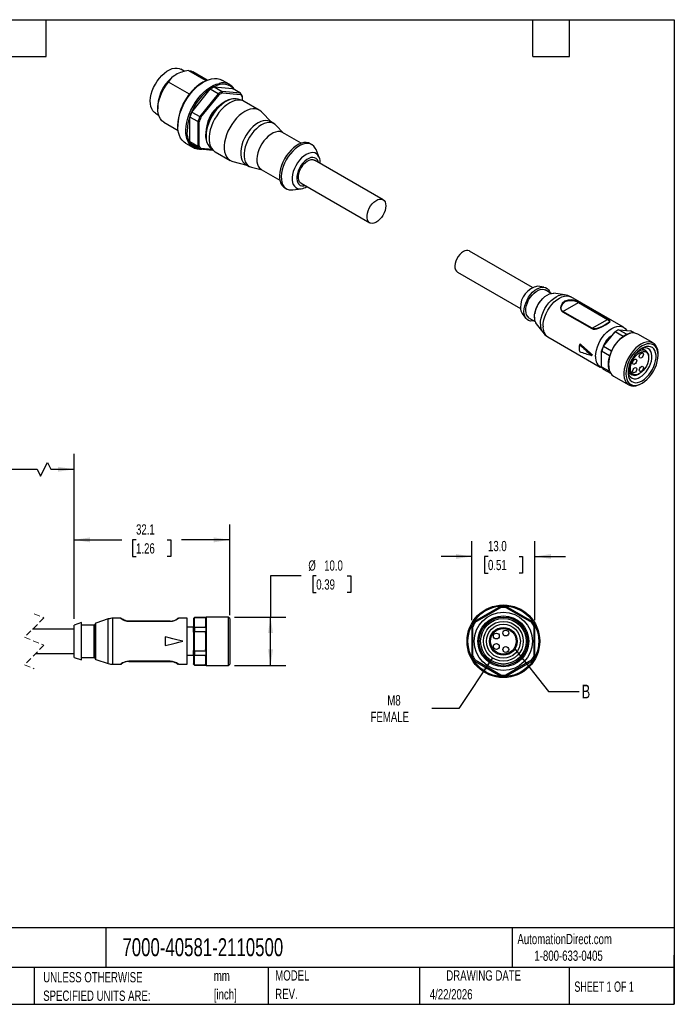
# Model space of a CAD drawing. Header units: millimetres. Extents: x 6 to 273, y 6 to 210.
# Tile 3 of 3: x 138 to 273, y 6 to 210. Entities that reach past the tile are written whole.
import ezdxf

# ---------------------------------------------------------------- set-up
doc = ezdxf.new("R2010")
doc.units = ezdxf.units.MM
doc.linetypes.add('SLD-Dashed', pattern=[1.905, 1.27, -0.635])
doc.linetypes.add('SLD-Solid', pattern=[0])
doc.layers.add('DIMENSIONS', color=140, linetype='SLD-Solid', lineweight=25)
doc.layers.add('TEXT', color=140, linetype='SLD-Solid', lineweight=25)
doc.styles.add('SLDTEXTSTYLE0', font='TXT', dxfattribs={"width": 0.7})
doc.styles.add('SLDTEXTSTYLE1', font='TXT', dxfattribs={"width": 0.65})
doc.dimstyles.new('SLDDIMSTYLE2', dxfattribs={"dimtxt": 0.18, "dimasz": 3.302, "dimexe": 0, "dimexo": 0.0625, "dimgap": 0, "dimtad": 0, "dimtih": 1, "dimtoh": 1, "dimdec": 0, "dimrnd": 1e-09, "dimzin": 0, "dimdsep": 46, "dimtxsty": 'Standard', "dimblk1": 'NONE', "dimblk2": 'NONE', "dimsah": 1, "dimcen": 0.09, "dimadec": 0, "dimazin": 0, "dimtfac": 3.302, "dimtdec": 0, "dimtofl": 0, "dimtmove": 0, "dimatfit": 3, "dimldrblk": 'NONE', "dimfxl": 0, "dimfrac": 2, "dimtolj": 1, "dimtzin": 0, "dimarcsym": 0})
doc.dimstyles.new('SLDDIMSTYLE3', dxfattribs={"dimtxt": 2.158008, "dimasz": 3.302, "dimexe": 0, "dimexo": 0.0625, "dimgap": 0.539502, "dimtad": 0, "dimtih": 1, "dimtoh": 1, "dimdec": 1, "dimrnd": 1e-09, "dimzin": 4, "dimdsep": 46, "dimtxsty": 'SLDTEXTSTYLE0', "dimsah": 1, "dimcen": 0.09, "dimadec": 0, "dimazin": 1, "dimtfac": 1, "dimtdec": 1, "dimtmove": 0, "dimatfit": 0, "dimfxl": 0, "dimfrac": 2, "dimtolj": 1, "dimtzin": 12, "dimarcsym": 0})
doc.dimstyles.new('SLDDIMSTYLE4', dxfattribs={"dimtxt": 2.158008, "dimasz": 3.302, "dimexe": 0, "dimexo": 0.0625, "dimgap": 0.539502, "dimtad": 0, "dimtih": 1, "dimtoh": 1, "dimdec": 1, "dimrnd": 1e-09, "dimzin": 4, "dimdsep": 46, "dimtxsty": 'SLDTEXTSTYLE0', "dimsah": 1, "dimcen": 0.09, "dimadec": 0, "dimazin": 1, "dimtfac": 1, "dimtdec": 1, "dimtofl": 0, "dimtmove": 0, "dimatfit": 3, "dimfxl": 0, "dimfrac": 2, "dimtolj": 1, "dimtzin": 12, "dimarcsym": 0})
doc.dimstyles.new('SLDDIMSTYLE5', dxfattribs={"dimtxt": 2.158008, "dimasz": 3.302, "dimexe": 0, "dimexo": 0.0625, "dimgap": 0.539502, "dimtad": 0, "dimtih": 1, "dimtoh": 1, "dimdec": 1, "dimrnd": 1e-09, "dimzin": 12, "dimdsep": 46, "dimtxsty": 'SLDTEXTSTYLE0', "dimsah": 1, "dimcen": 0.09, "dimadec": 0, "dimazin": 3, "dimtfac": 1, "dimtdec": 1, "dimtofl": 0, "dimtmove": 0, "dimatfit": 3, "dimfxl": 0, "dimfrac": 2, "dimtolj": 1, "dimtzin": 12, "dimarcsym": 0})
doc.dimstyles.new('SLDDIMSTYLE6', dxfattribs={"dimtxt": 2.158008, "dimasz": 3.302, "dimexe": 0, "dimexo": 0.0625, "dimgap": 0.539502, "dimtad": 0, "dimtih": 1, "dimtoh": 1, "dimdec": 1, "dimrnd": 1e-09, "dimzin": 12, "dimdsep": 46, "dimtxsty": 'SLDTEXTSTYLE0', "dimsah": 1, "dimcen": 0, "dimadec": 0, "dimazin": 3, "dimtfac": 1, "dimtdec": 1, "dimtofl": 0, "dimtmove": 0, "dimatfit": 3, "dimfxl": 0, "dimfrac": 2, "dimtolj": 1, "dimtzin": 12, "dimarcsym": 0})

# ---------------------------------------------------------------- blocks, each defined once
blk = doc.blocks.new('SW_NOTE_0')
at = {"layer": 'TEXT', "color": 0, "char_height": 2.117, "attachment_point": 1, "style": 'SLDTEXTSTYLE0'}
for s, insert in [('mm', (0, 2.73)), ('[inch]', (0, -1.09))]:
    blk.add_mtext(s, dxfattribs=dict(at, insert=insert))
blk = doc.blocks.new('SW_NOTE_0_1')
at = {"layer": 'TEXT', "color": 0, "char_height": 2.1167, "attachment_point": 1, "style": 'SLDTEXTSTYLE0'}
for s, insert in [('UNLESS OTHERWISE', (0, 2.73)), ('SPECIFIED UNITS ARE:', (0, -1.09))]:
    blk.add_mtext(s, dxfattribs=dict(at, insert=insert))
blk = doc.blocks.new('SW_NOTE_0_6')
at = {"layer": 'TEXT', "color": 0, "char_height": 2.117, "attachment_point": 1, "style": 'SLDTEXTSTYLE0'}
for s, insert in [('MODEL', (0, 2.73)), ('REV.', (0, -1.09))]:
    blk.add_mtext(s, dxfattribs=dict(at, insert=insert))
blk = doc.blocks.new('_D_3')
at = {"layer": 'DIMENSIONS'}
for p, q in [((196.11, 94.76), (189.76, 94.76)), ((189.76, 94.76), (189.76, 86.27)), ((199.19, 94.76), (198.46, 94.76)), ((198.46, 94.76), (198.46, 91.33)), ((205.6, 94.76), (206.32, 94.76)), ((206.32, 94.76), (206.32, 91.33)), ((198.46, 91.33), (199.19, 91.33)), ((206.32, 91.33), (205.6, 91.33)), ((182.32, 86.27), (192.93, 86.27)), ((189.76, 76.27), (189.76, 86.27)), ((182.32, 76.27), (192.93, 76.27))]:
    blk.add_line(p, q, dxfattribs=at)
for points in [[(189.76, 86.27), (189.25, 82.97), (190.27, 82.97)], [(189.76, 76.27), (190.27, 79.58), (189.25, 79.58)]]:
    blk.add_solid(points, dxfattribs=at)
at = {"layer": 'DIMENSIONS', "char_height": 2.117, "attachment_point": 1, "style": 'SLDTEXTSTYLE0'}
for s, insert in [('%%c', (197.56, 97.97)), ('10.0', (200.82, 97.97)), ('0.39', (199.19, 94.06))]:
    blk.add_mtext(s, dxfattribs=dict(at, insert=insert))
blk = doc.blocks.new('_D_5')
at = {"layer": 'DIMENSIONS'}
for p, q in [((149.25, 85.89), (149.25, 105.38)), ((181.35, 86.64), (181.35, 105.38)), ((149.25, 102.2), (159.1, 102.2)), ((162.02, 102.2), (161.3, 102.2)), ((161.3, 102.2), (161.3, 98.77)), ((168.44, 102.2), (169.16, 102.2)), ((169.16, 102.2), (169.16, 98.77)), ((181.35, 102.2), (171.36, 102.2)), ((161.3, 98.77), (162.02, 98.77)), ((169.16, 98.77), (168.44, 98.77))]:
    blk.add_line(p, q, dxfattribs=at)
for points in [[(149.25, 102.2), (152.55, 101.69), (152.55, 102.71)], [(181.35, 102.2), (178.05, 102.71), (178.05, 101.69)]]:
    blk.add_solid(points, dxfattribs=at)
at = {"layer": 'DIMENSIONS', "char_height": 2.117, "attachment_point": 1, "style": 'SLDTEXTSTYLE0'}
for s, insert in [('32.1', (162.02, 105.41)), ('1.26', (162.02, 101.5))]:
    blk.add_mtext(s, dxfattribs=dict(at, insert=insert))
blk = doc.blocks.new('_D_6')
at = {"layer": 'DIMENSIONS'}
for p, q in [((124.52, 85.77), (124.52, 119.95)), ((149.25, 85.89), (149.25, 119.95)), ((142.31, 115.36), (143.72, 118.18)), ((143.72, 118.18), (144.43, 116.77)), ((124.52, 116.77), (120.96, 116.77)), ((124.52, 116.77), (141.6, 116.77)), ((141.6, 116.77), (142.31, 115.36)), ((144.43, 116.77), (149.25, 116.77))]:
    blk.add_line(p, q, dxfattribs=at)
for points in [[(124.52, 116.77), (127.82, 116.27), (127.82, 117.28)], [(149.25, 116.77), (145.95, 117.28), (145.95, 116.27)]]:
    blk.add_solid(points, dxfattribs=at)
at = {"layer": 'DIMENSIONS', "char_height": 2.117, "attachment_point": 1, "style": 'SLDTEXTSTYLE0'}
for s, insert in [('5M', (113.5, 119.5)), ('16.4FT', (110.7, 116.07))]:
    blk.add_mtext(s, dxfattribs=dict(at, insert=insert))
blk = doc.blocks.new('_D_7')
at = {"layer": 'DIMENSIONS'}
for p, q in [((235.53, 77.85), (228.61, 67.41)), ((228.61, 67.41), (223.06, 67.41))]:
    blk.add_line(p, q, dxfattribs=at)
blk.add_solid([(235.53, 77.85), (233.28, 75.38), (234.13, 74.82)], dxfattribs=at)
at = {"layer": 'DIMENSIONS', "char_height": 2.117, "attachment_point": 1, "style": 'SLDTEXTSTYLE0'}
for s, insert in [('M8', (213.85, 70.14)), ('FEMALE', (210.4, 66.71))]:
    blk.add_mtext(s, dxfattribs=dict(at, insert=insert))
blk = doc.blocks.new('_D_8')
at = {"layer": 'DIMENSIONS'}
for p, q in [((231.29, 85.64), (231.29, 101.95)), ((244.29, 85.64), (244.29, 101.95)), ((231.29, 98.77), (224.94, 98.77)), ((234.62, 98.77), (233.89, 98.77)), ((233.89, 98.77), (233.89, 95.34)), ((241.03, 98.77), (241.76, 98.77)), ((241.76, 98.77), (241.76, 95.34)), ((244.29, 98.77), (250.64, 98.77)), ((233.89, 95.34), (234.62, 95.34)), ((241.76, 95.34), (241.03, 95.34))]:
    blk.add_line(p, q, dxfattribs=at)
for points in [[(231.29, 98.77), (227.99, 99.28), (227.99, 98.27)], [(244.29, 98.77), (247.6, 98.27), (247.6, 99.28)]]:
    blk.add_solid(points, dxfattribs=at)
at = {"layer": 'DIMENSIONS', "char_height": 2.117, "attachment_point": 1, "style": 'SLDTEXTSTYLE0'}
for s, insert in [('13.0', (234.62, 101.98)), ('0.51', (234.62, 98.07))]:
    blk.add_mtext(s, dxfattribs=dict(at, insert=insert))
blk = doc.blocks.new('_None')

msp = doc.modelspace()

# ---------------------------------------------------------------- linework, layer by layer
for p, q in [((172.09, 198.88), (171.29, 199.34)), ((172.81, 199.06), (176.44, 196.97)), ((176.7, 197.09), (173.76, 198.79)), ((173.03, 194.2), (168.7, 196.69)), ((173.53, 190.48), (177.32, 195.2)), ((175.95, 196.72), (175.6, 196.51)), ((178.95, 194.26), (177.32, 195.2)), ((178.12, 195.66), (181.92, 195.32)), ((178.12, 195.66), (179.75, 194.72)), ((181.33, 196.15), (179.7, 197.09)), ((183.54, 194.39), (181.92, 195.32)), ((178.95, 194.26), (175.15, 189.54)), ((175.39, 189.4), (179.13, 194.04)), ((183.54, 194.39), (179.75, 194.72)), ((179.85, 194.46), (183.58, 194.12)), ((183.93, 192.86), (183.08, 193.13)), ((183.94, 193.81), (183.94, 193.61)), ((183.94, 193.61), (183.94, 192.86)), ((166.51, 191.75), (166.51, 191.14)), ((187.44, 190.89), (184.33, 192.69)), ((166.04, 190.25), (166.68, 189.88)), ((173.12, 184.39), (173.12, 189.45)), ((174.75, 188.51), (173.12, 189.45)), ((173.53, 190.48), (175.15, 189.54)), ((189.96, 188.4), (187.89, 190.54)), ((167.76, 188.4), (170.7, 186.69)), ((170.65, 187.94), (170.65, 187.53)), ((174.75, 188.51), (174.75, 183.45)), ((175.03, 183.49), (175.03, 188.47)), ((190.45, 188.11), (189.75, 188.52)), ((192.43, 186.16), (190.84, 187.81)), ((196.1, 184.04), (192.25, 186.27)), ((172.2, 184.1), (173.83, 183.16)), ((173.12, 184.39), (174.75, 183.45)), ((175.15, 182.88), (173.53, 183.82)), ((177.74, 182.77), (175.39, 182.98)), ((177.26, 183.2), (177.32, 183.15)), ((177.32, 183.15), (177.98, 182.55)), ((198.31, 183.75), (197.95, 183.95)), ((175.15, 182.88), (177.88, 182.63)), ((178.33, 182.29), (181.44, 180.5)), ((199.8, 181.14), (199.15, 182.73)), ((181.97, 180.28), (184.86, 179.56)), ((184.65, 179.68), (185.35, 179.28)), ((185.8, 179.09), (188.03, 178.54)), ((212.97, 172.4), (198.82, 180.56)), ((187.85, 178.64), (191.7, 176.42)), ((192.7, 174.86), (193.06, 174.66)), ((196.07, 175.8), (210.22, 167.64)), ((194.36, 174.43), (196.06, 174.67)), ((243.83, 154.29), (230.8, 161.81)), ((228.3, 157.48), (241.33, 149.96)), ((246.17, 154.38), (244.93, 154.53)), ((247.67, 153.06), (246.43, 153.77)), ((250.38, 152.79), (248.22, 153.08)), ((250.09, 149.34), (253.28, 151.18)), ((262.54, 146.09), (251.71, 152.34)), ((253.28, 151.18), (259.29, 147.71)), ((259.36, 147.73), (253.35, 151.2)), ((241.67, 148.89), (242.43, 147.89)), ((250.02, 149.28), (256.03, 145.81)), ((256.1, 145.87), (250.09, 149.34)), ((243.08, 147.97), (244.32, 147.26)), ((244.58, 146.77), (245.9, 145.04)), ((256.1, 145.87), (259.29, 147.71)), ((260.73, 145.05), (258.41, 142.16)), ((258.45, 142.15), (260.83, 145.1)), ((262.47, 144.15), (260.83, 145.1)), ((261.23, 145.36), (261.09, 145.28)), ((261.63, 145.57), (263.28, 144.62)), ((261.63, 145.57), (264.01, 145.36)), ((264.81, 144.89), (264.01, 145.36)), ((268.68, 142.83), (265.5, 144.67)), ((246.96, 144.11), (257.79, 137.86)), ((253.68, 142.59), (253.47, 142.52)), ((256.17, 140.4), (255.96, 140.28)), ((258.05, 141.11), (258.05, 141.24)), ((259.69, 140.16), (258.05, 141.11)), ((258.05, 137.94), (258.05, 141.11)), ((258.45, 142.15), (260.1, 141.2)), ((260.19, 141.38), (260.15, 141.3)), ((267.18, 141.22), (266.38, 141.68)), ((269.72, 140.3), (269.72, 140.55)), ((259.66, 140.05), (259.65, 140)), ((267.77, 139.75), (267.77, 139.91)), ((258.05, 137.94), (259.69, 137)), ((259.96, 136.5), (258.45, 137.37)), ((263.53, 136.75), (264.33, 136.28)), ((265.76, 136.42), (265.9, 136.5)), ((260.5, 136.01), (263.68, 134.17)), ((266.18, 134.42), (266.39, 134.54)), ((237.23, 88.45), (231.86, 85.35)), ((232, 85.2), (237.29, 88.25)), ((238.3, 88.25), (243.59, 85.2)), ((243.73, 85.35), (238.36, 88.45)), ((156.29, 85.87), (153.69, 85.02)), ((156.29, 81.27), (156.29, 85.87)), ((158.85, 86.02), (157.23, 86.02)), ((157.23, 81.27), (157.23, 86.02)), ((160.55, 85.42), (160.55, 85.4)), ((169.05, 85.42), (160.55, 85.42)), ((160.55, 85.4), (169.05, 85.4)), ((169.05, 85.4), (169.05, 85.42)), ((172.55, 86.02), (170.75, 86.02)), ((172.55, 81.27), (172.55, 86.02)), ((174.05, 86.17), (173.85, 85.97)), ((173.85, 85.95), (173.85, 85.97)), ((173.85, 85.95), (173.85, 84.05)), ((176.38, 86.17), (174.05, 86.17)), ((174.05, 86.17), (174.05, 86.14)), ((176.38, 86.14), (174.05, 86.14)), ((174.05, 84.2), (174.05, 86.14)), ((176.35, 86.01), (176.38, 86.14)), ((176.35, 86.01), (176.35, 84.34)), ((176.38, 86.17), (176.38, 86.14)), ((181.05, 86.27), (176.55, 86.27)), ((176.55, 76.27), (176.55, 86.27)), ((181.35, 85.97), (181.05, 86.27)), ((181.05, 86.27), (181.05, 76.27)), ((181.35, 85.97), (181.35, 76.57)), ((149.25, 83.77), (140.68, 83.77)), ((150.75, 85.12), (149.25, 84.62)), ((149.25, 81.27), (149.25, 84.62)), ((150.75, 81.27), (150.75, 85.12)), ((153.35, 84.62), (150.75, 84.62)), ((153.35, 81.27), (153.35, 84.62)), ((153.55, 81.27), (153.55, 84.83)), ((153.69, 81.27), (153.69, 85.02)), ((173.85, 84.17), (172.55, 84.17)), ((173.85, 83.17), (173.85, 84.05)), ((174.05, 84.2), (174.05, 83.21)), ((174.05, 84.2), (176.38, 84.2)), ((176.38, 84.2), (176.35, 84.34)), ((176.38, 84.2), (176.38, 83.21)), ((231.29, 84.37), (231.29, 78.18)), ((231.49, 78.22), (231.49, 84.32)), ((244.09, 84.32), (244.09, 78.22)), ((244.29, 78.18), (244.29, 84.37)), ((168.05, 82.17), (168.05, 80.37)), ((173.85, 83.17), (173.85, 79.38)), ((176.38, 83.21), (174.05, 83.21)), ((174.05, 79.33), (174.05, 83.21)), ((176.35, 82.94), (176.38, 83.21)), ((176.35, 82.94), (176.35, 79.6)), ((232.87, 82.16), (232.83, 82.17)), ((149.25, 77.92), (149.25, 81.27)), ((150.75, 77.42), (150.75, 81.27)), ((153.35, 77.92), (153.35, 81.27)), ((153.55, 77.72), (153.55, 81.27)), ((153.69, 77.53), (153.69, 81.27)), ((156.29, 76.67), (156.29, 81.27)), ((157.23, 76.52), (157.23, 81.27)), ((172.55, 76.52), (172.55, 81.27)), ((173.85, 78.5), (173.85, 79.38)), ((174.05, 79.33), (174.05, 78.35)), ((174.05, 79.33), (176.38, 79.33)), ((176.38, 79.33), (176.35, 79.6)), ((176.38, 79.33), (176.38, 78.35)), ((232.79, 81.27), (232.74, 81.27)), ((232.87, 80.38), (232.83, 80.37)), ((141.35, 78.77), (149.25, 78.77)), ((149.25, 77.92), (150.75, 77.42)), ((150.75, 77.92), (153.35, 77.92)), ((153.69, 77.53), (156.29, 76.67)), ((172.55, 78.37), (173.85, 78.37)), ((173.85, 78.5), (173.85, 76.6)), ((176.38, 78.35), (174.05, 78.35)), ((174.05, 76.41), (174.05, 78.35)), ((176.35, 78.21), (176.38, 78.35)), ((176.35, 78.21), (176.35, 76.54)), ((237.29, 74.29), (232, 77.34)), ((243.59, 77.34), (238.3, 74.29)), ((157.23, 76.52), (158.85, 76.52)), ((158.85, 76.52), (158.92, 76.54)), ((169.05, 77.15), (160.55, 77.15)), ((160.55, 77.15), (160.55, 77.12)), ((160.55, 77.12), (169.05, 77.12)), ((169.05, 77.15), (169.05, 77.12)), ((170.75, 76.52), (172.55, 76.52)), ((173.85, 76.57), (173.85, 76.6)), ((173.85, 76.57), (174.05, 76.37)), ((174.05, 76.41), (176.38, 76.41)), ((174.05, 76.41), (174.05, 76.37)), ((174.05, 76.37), (176.38, 76.37)), ((176.38, 76.41), (176.35, 76.54)), ((176.38, 76.41), (176.38, 76.37)), ((176.55, 76.27), (181.05, 76.27)), ((181.05, 76.27), (181.35, 76.57)), ((231.86, 77.19), (237.23, 74.1)), ((238.36, 74.1), (243.73, 77.19))]:
    msp.add_line(p, q)
at = {"color": 7, "linetype": 'SLD-Dashed', "lineweight": 18}
for p, q in [((143.02, 86.11), (139.02, 82.11)), ((141.02, 86.95), (143.02, 86.11)), ((139.02, 82.11), (143.02, 80.44)), ((143.02, 80.44), (139.02, 76.44)), ((139.02, 76.44), (141.02, 75.6))]:
    msp.add_line(p, q, dxfattribs=at)
at = {"flags": 128}
for points in [[(166.04, 190.25), (165.82, 190.41), (165.5, 190.73), (165.25, 191.15), (165.08, 191.64), (164.98, 192.2), (164.96, 192.81), (165.02, 193.47), (165.16, 194.15), (165.37, 194.85), (165.65, 195.55), (166, 196.23), (166.4, 196.88), (166.85, 197.49), (167.34, 198.03), (167.86, 198.51), (168.4, 198.92), (168.94, 199.23), (169.48, 199.45), (170, 199.57), (170.49, 199.58), (170.94, 199.5), (171.29, 199.34)], [(172.2, 184.1), (171.93, 184.28), (171.53, 184.66), (171.21, 185.12), (170.95, 185.67), (170.77, 186.29), (170.67, 186.98), (170.65, 187.72), (170.71, 188.51), (170.85, 189.32), (171.07, 190.16), (171.36, 191), (171.72, 191.84), (172.15, 192.66), (172.63, 193.44), (173.16, 194.19), (173.74, 194.88), (174.35, 195.5), (174.98, 196.05), (175.63, 196.52), (176.28, 196.89), (176.93, 197.17), (177.56, 197.36), (178.17, 197.43), (178.74, 197.41), (179.28, 197.28), (179.7, 197.09)], [(172.81, 199.06), (173.31, 198.98), (173.76, 198.79)], [(167.76, 188.4), (167.74, 188.4), (167.35, 188.7), (167.03, 189.1), (166.78, 189.59), (166.61, 190.16), (166.52, 190.8), (166.52, 191.5), (166.61, 192.23), (166.78, 193), (167.03, 193.78), (167.35, 194.55), (167.74, 195.3), (168.2, 196.02), (168.7, 196.69)], [(172.5, 184.97), (172.4, 185.35), (172.3, 186.04), (172.28, 186.78), (172.34, 187.57), (172.48, 188.38), (172.7, 189.22), (172.99, 190.06), (173.35, 190.9), (173.77, 191.72), (174.25, 192.5), (174.79, 193.25), (175.36, 193.94), (175.97, 194.56), (176.6, 195.11), (177.25, 195.58), (177.91, 195.95), (178.55, 196.24), (179.16, 196.41)], [(182.15, 195.19), (181.9, 195.49), (181.48, 195.82), (181.01, 196.06), (180.49, 196.2), (179.92, 196.23), (179.32, 196.16), (178.69, 195.98), (178.04, 195.71), (177.4, 195.33), (177.37, 195.31)], [(183.06, 193.13), (182.66, 193.23), (182.16, 193.25), (181.63, 193.18), (181.09, 193.01), (180.53, 192.76), (179.97, 192.42), (179.42, 192), (178.9, 191.51), (178.41, 190.96), (177.95, 190.35), (177.54, 189.71), (177.19, 189.03), (176.89, 188.34), (176.65, 187.64), (176.48, 186.94), (176.38, 186.25), (176.36, 185.73)], [(183.08, 193.13), (182.97, 193.16), (182.49, 193.23), (181.96, 193.2), (181.41, 193.06), (180.84, 192.83), (180.27, 192.5), (179.7, 192.08), (179.15, 191.58), (178.63, 191.01), (178.14, 190.38), (177.71, 189.7), (177.32, 188.98), (177, 188.25), (176.75, 187.51), (176.57, 186.78), (176.47, 186.07), (176.45, 185.4), (176.51, 184.77), (176.65, 184.21), (176.87, 183.72), (177.15, 183.32), (177.26, 183.2)], [(179.13, 194.04), (179.03, 194.17), (178.95, 194.26)], [(179.75, 194.72), (179.8, 194.58), (179.85, 194.46)], [(183.58, 194.12), (183.56, 194.27), (183.54, 194.39)], [(184.33, 192.69), (184, 192.84), (183.53, 192.95), (183.02, 192.96), (182.47, 192.87), (181.9, 192.68), (181.33, 192.39), (180.75, 192.01), (180.18, 191.55), (179.64, 191.01), (179.12, 190.4), (178.65, 189.74), (178.23, 189.04), (177.86, 188.31), (177.56, 187.57), (177.33, 186.82), (177.17, 186.09), (177.09, 185.38), (177.09, 184.71), (177.17, 184.09), (177.33, 183.54), (177.56, 183.06), (177.86, 182.66), (178.23, 182.36), (178.33, 182.29)], [(187.89, 190.54), (187.54, 190.83), (187.12, 191.04), (186.64, 191.15), (186.13, 191.16), (185.58, 191.07), (185.02, 190.88), (184.44, 190.59), (183.86, 190.21), (183.29, 189.75), (182.75, 189.21), (182.24, 188.61), (181.76, 187.95), (181.34, 187.25), (180.97, 186.52), (180.67, 185.77), (180.44, 185.03), (180.29, 184.29), (180.21, 183.58), (180.21, 182.91), (180.29, 182.3), (180.44, 181.74), (180.67, 181.26), (180.97, 180.87), (181.34, 180.56), (181.76, 180.35), (181.97, 180.28)], [(175.15, 189.54), (175.29, 189.46), (175.39, 189.4)], [(172.62, 187.55), (172.6, 187.36), (172.56, 186.59)], [(175.03, 188.47), (174.88, 188.49), (174.75, 188.51)], [(189.75, 188.52), (189.65, 188.57), (189.23, 188.71), (188.76, 188.76), (188.26, 188.69), (187.73, 188.53), (187.2, 188.27), (186.66, 187.91), (186.13, 187.47), (185.63, 186.95), (185.16, 186.37), (184.74, 185.74), (184.38, 185.07), (184.07, 184.38), (183.84, 183.68), (183.68, 183), (183.6, 182.34), (183.6, 181.71), (183.68, 181.14), (183.84, 180.64), (184.07, 180.22), (184.38, 179.88), (184.65, 179.68)], [(190.84, 187.81), (190.72, 187.92), (190.36, 188.16), (189.93, 188.31), (189.47, 188.35), (188.97, 188.29), (188.44, 188.12), (187.9, 187.86), (187.37, 187.5), (186.84, 187.06), (186.34, 186.54), (185.87, 185.96), (185.45, 185.33), (185.08, 184.66), (184.78, 183.97), (184.55, 183.28), (184.39, 182.59), (184.31, 181.93), (184.31, 181.31), (184.39, 180.74), (184.55, 180.23), (184.78, 179.81), (185.08, 179.47), (185.45, 179.22), (185.8, 179.09)], [(192.25, 186.27), (192.11, 186.34), (191.71, 186.45), (191.27, 186.46), (190.79, 186.37), (190.3, 186.18), (189.8, 185.89), (189.3, 185.51), (188.83, 185.06), (188.38, 184.53), (187.98, 183.95), (187.64, 183.34), (187.35, 182.7), (187.14, 182.05), (187, 181.41), (186.94, 180.81), (186.96, 180.24), (187.06, 179.73), (187.24, 179.29), (187.49, 178.94), (187.8, 178.67), (187.85, 178.64)], [(174.75, 183.45), (174.91, 183.47), (175.03, 183.49)], [(175.39, 182.98), (175.26, 182.92), (175.15, 182.88)], [(197.95, 183.95), (197.6, 184.11), (197.14, 184.19), (196.65, 184.18), (196.13, 184.06), (195.6, 183.84), (195.06, 183.53), (194.52, 183.13), (194, 182.65), (193.51, 182.1), (193.06, 181.49), (192.66, 180.84), (192.31, 180.16), (192.03, 179.46), (191.81, 178.76), (191.68, 178.08), (191.62, 177.42), (191.64, 176.81), (191.74, 176.25), (191.91, 175.76), (192.16, 175.34), (192.47, 175.02), (192.7, 174.86)], [(199.15, 182.73), (198.98, 183.07), (198.7, 183.44), (198.35, 183.72), (197.95, 183.91), (197.5, 183.99), (197.01, 183.97), (196.49, 183.85), (195.95, 183.63), (195.41, 183.32), (194.87, 182.92), (194.36, 182.44), (193.86, 181.89), (193.41, 181.29), (193.01, 180.64), (192.66, 179.95), (192.38, 179.26), (192.17, 178.56), (192.03, 177.87), (191.97, 177.22), (191.99, 176.6), (192.09, 176.04), (192.26, 175.55), (192.51, 175.14), (192.83, 174.81), (193.2, 174.58), (193.63, 174.44), (194.11, 174.41), (194.36, 174.43)], [(199.8, 181.14), (199.75, 181.26), (199.52, 181.61), (199.23, 181.88), (198.87, 182.05), (198.47, 182.12), (198.04, 182.09), (197.57, 181.96), (197.1, 181.73), (196.62, 181.41), (196.16, 181.01), (195.72, 180.53), (195.32, 180), (194.96, 179.42), (194.67, 178.82), (194.44, 178.2), (194.29, 177.59), (194.21, 177), (194.21, 176.44), (194.29, 175.94), (194.44, 175.51), (194.67, 175.16), (194.96, 174.89), (195.32, 174.72), (195.72, 174.65), (196.06, 174.67)], [(199.67, 180.08), (199.61, 180.29), (199.43, 180.64), (199.17, 180.91), (198.86, 181.07), (198.5, 181.13), (198.09, 181.08), (197.67, 180.93), (197.23, 180.68), (196.81, 180.34), (196.4, 179.92), (196.04, 179.44), (195.72, 178.91), (195.47, 178.36), (195.29, 177.8), (195.19, 177.25), (195.17, 176.74), (195.23, 176.28), (195.37, 175.89), (195.59, 175.58), (195.87, 175.36), (196.21, 175.25), (196.6, 175.24), (196.92, 175.31)], [(196.07, 175.8), (195.97, 175.87), (195.75, 176.11), (195.59, 176.44), (195.51, 176.84), (195.51, 177.29), (195.59, 177.78), (195.75, 178.29), (195.97, 178.79), (196.26, 179.27), (196.59, 179.7), (196.96, 180.07), (197.35, 180.37), (197.74, 180.57), (198.12, 180.68), (198.48, 180.68), (198.79, 180.58), (198.82, 180.56)], [(213.54, 171.14), (213.5, 170.67), (213.38, 170.16), (213.19, 169.66), (212.93, 169.16), (212.62, 168.71), (212.27, 168.3), (211.89, 167.97), (211.49, 167.72), (211.1, 167.56), (210.73, 167.51), (210.4, 167.56), (210.12, 167.7), (209.89, 167.95), (209.74, 168.27), (209.66, 168.67), (209.66, 169.13), (209.74, 169.62), (209.89, 170.13), (210.12, 170.63), (210.4, 171.11), (210.73, 171.54), (211.1, 171.91), (211.49, 172.2), (211.89, 172.41), (212.27, 172.51), (212.62, 172.52), (212.93, 172.42), (213.19, 172.22), (213.38, 171.94), (213.5, 171.57), (213.54, 171.14)], [(229.55, 161.69), (229.17, 161.42), (228.81, 161.07), (228.48, 160.66), (228.2, 160.19), (227.99, 159.7), (227.85, 159.21), (227.79, 158.74), (227.81, 158.31), (227.91, 157.95), (228.09, 157.66), (228.3, 157.48)], [(242.03, 149.3), (242.07, 149.87), (242.2, 150.47), (242.4, 151.08), (242.67, 151.69), (243, 152.27), (243.39, 152.81), (243.82, 153.29), (244.28, 153.7), (244.75, 154.02), (245.23, 154.24), (245.69, 154.36), (246.12, 154.38), (246.5, 154.29), (246.84, 154.1), (247.11, 153.81), (247.31, 153.43), (247.38, 153.23)], [(242.39, 149.51), (242.43, 150.03), (242.55, 150.59), (242.74, 151.15), (243, 151.71), (243.33, 152.23), (243.7, 152.71), (244.11, 153.13), (244.54, 153.47), (244.97, 153.72), (245.4, 153.88), (245.81, 153.93), (246.18, 153.88), (246.43, 153.77)], [(244.18, 148.15), (244.22, 148.7), (244.34, 149.28), (244.54, 149.88), (244.8, 150.47), (245.13, 151.03), (245.51, 151.56), (245.93, 152.02), (246.37, 152.42), (246.83, 152.73), (247.29, 152.95), (247.74, 153.07), (248.16, 153.09), (248.22, 153.08)], [(245.42, 146.73), (245.46, 147.34), (245.58, 147.98), (245.78, 148.64), (246.04, 149.3), (246.37, 149.94), (246.76, 150.55), (247.2, 151.1), (247.67, 151.6), (248.17, 152.03), (248.67, 152.37), (249.18, 152.61), (249.68, 152.76), (250.15, 152.81), (250.37, 152.79)], [(245.98, 146.29), (246.02, 146.92), (246.14, 147.58), (246.34, 148.26), (246.62, 148.94), (246.96, 149.6), (247.36, 150.23), (247.81, 150.8), (248.3, 151.32), (248.81, 151.76), (249.34, 152.11), (249.86, 152.36), (250.37, 152.52), (250.86, 152.56), (251.31, 152.51), (251.71, 152.34)], [(253.35, 151.2), (253.04, 151.37), (252.66, 151.52), (252.28, 151.64), (251.88, 151.71), (251.18, 151.7), (250.48, 151.44), (249.94, 150.99), (249.64, 150.42), (249.59, 150.08), (249.63, 149.77), (249.78, 149.48), (250.02, 149.28)], [(250.09, 149.34), (249.87, 149.53), (249.73, 149.8), (249.7, 150.08), (249.75, 150.39), (250.06, 150.94), (250.57, 151.36), (251.22, 151.6), (251.9, 151.63), (252.28, 151.57), (252.64, 151.47), (252.99, 151.33), (253.28, 151.18)], [(253.28, 151.18), (253.32, 151.2), (253.35, 151.2)], [(244.03, 147.42), (243.82, 147.38), (243.39, 147.36), (243, 147.45), (242.67, 147.65), (242.4, 147.94), (242.2, 148.32), (242.07, 148.78), (242.03, 149.3)], [(250.09, 149.34), (250.05, 149.31), (250.02, 149.28)], [(244.58, 146.77), (244.54, 146.82), (244.45, 146.96)], [(256.03, 145.81), (256.34, 145.69), (256.72, 145.68), (257.09, 145.74), (257.5, 145.88), (258.22, 146.21), (258.89, 146.59), (259.44, 146.92), (259.74, 147.17), (259.79, 147.3), (259.75, 147.43), (259.6, 147.57), (259.36, 147.73)], [(259.29, 147.71), (259.51, 147.57), (259.65, 147.43), (259.68, 147.3), (259.63, 147.17), (259.32, 146.92), (258.81, 146.6), (258.17, 146.25), (257.48, 145.93), (257.1, 145.81), (256.74, 145.75), (256.39, 145.76), (256.1, 145.87)], [(256.81, 140.04), (256.85, 140.67), (256.98, 141.33), (257.18, 142.01), (257.45, 142.69), (257.79, 143.35), (258.2, 143.97), (258.64, 144.55), (259.13, 145.06), (259.64, 145.5), (260.17, 145.85), (260.69, 146.11), (261.21, 146.26), (261.69, 146.31), (262.14, 146.25), (262.54, 146.09), (262.89, 145.82), (263.16, 145.46), (263.18, 145.43)], [(259.36, 147.73), (259.33, 147.73), (259.29, 147.71)], [(256.03, 145.81), (256.06, 145.84), (256.1, 145.87)], [(260.83, 145.1), (260.77, 145.07), (260.73, 145.05)], [(263.9, 144.84), (263.72, 144.8), (263.39, 144.67)], [(269.72, 140.55), (269.71, 140.85), (269.63, 141.4), (269.47, 141.9), (269.24, 142.31), (268.94, 142.65), (268.58, 142.89), (268.17, 143.03), (267.71, 143.07), (267.22, 143.01), (266.71, 142.85), (266.18, 142.59), (265.65, 142.24), (265.14, 141.8), (264.65, 141.3), (264.19, 140.73), (263.78, 140.11), (263.42, 139.45), (263.12, 138.78), (262.89, 138.1), (262.73, 137.42), (262.65, 136.77), (262.65, 136.16), (262.73, 135.61), (262.89, 135.11), (263.12, 134.7), (263.42, 134.36), (263.78, 134.12), (264.19, 133.98), (264.65, 133.94), (265.14, 134), (265.65, 134.16), (266.18, 134.42), (266.18, 134.42)], [(266.39, 134.54), (266.91, 134.89), (267.42, 135.33), (267.9, 135.83), (268.35, 136.41), (268.74, 137.03), (269.08, 137.68), (269.35, 138.35), (269.55, 139.02), (269.67, 139.68), (269.72, 140.3), (269.67, 140.88), (269.55, 141.39), (269.35, 141.83), (269.08, 142.19), (268.74, 142.45), (268.35, 142.61), (267.9, 142.67), (267.42, 142.63), (266.91, 142.47), (266.39, 142.22), (265.87, 141.87), (265.36, 141.44), (264.88, 140.93), (264.44, 140.36), (264.04, 139.74), (263.7, 139.09), (263.43, 138.42), (263.23, 137.74), (263.11, 137.09), (263.07, 136.46), (263.11, 135.89), (263.23, 135.37), (263.43, 134.93), (263.7, 134.57), (264.04, 134.31), (264.44, 134.15), (264.88, 134.09), (265.36, 134.14), (265.87, 134.29), (266.39, 134.54)], [(258.41, 142.16), (258.43, 142.15), (258.45, 142.15)], [(266.39, 135.03), (266.87, 135.36), (267.33, 135.76), (267.77, 136.23), (268.17, 136.77), (268.52, 137.35), (268.82, 137.95), (269.05, 138.57), (269.2, 139.18), (269.28, 139.77), (269.28, 140.33), (269.2, 140.83), (269.05, 141.26), (268.82, 141.61), (268.52, 141.88), (268.17, 142.05), (267.77, 142.12), (267.33, 142.09), (266.87, 141.96), (266.39, 141.73), (265.91, 141.41), (265.45, 141.01), (265.01, 140.53), (264.61, 140), (264.26, 139.42), (263.96, 138.81), (263.74, 138.19), (263.58, 137.58), (263.5, 136.99), (263.5, 136.44), (263.58, 135.94), (263.74, 135.5), (263.96, 135.15), (264.26, 134.88), (264.61, 134.71), (265.01, 134.64), (265.45, 134.67), (265.91, 134.8), (266.39, 135.03)], [(265.9, 140.83), (266.29, 141.01), (266.66, 141.08), (267, 141.05), (267.29, 140.92), (267.52, 140.69), (267.68, 140.37), (267.76, 139.97), (267.76, 139.52), (267.68, 139.03), (267.52, 138.52), (267.29, 138.02), (267, 137.55), (266.66, 137.13), (266.29, 136.78), (265.9, 136.5), (265.51, 136.33), (265.13, 136.25), (264.8, 136.28), (264.5, 136.42), (264.27, 136.65), (264.11, 136.97), (264.03, 137.37), (264.03, 137.82), (264.11, 138.31), (264.27, 138.81), (264.5, 139.31), (264.8, 139.78), (265.13, 140.2), (265.51, 140.56), (265.9, 140.83)], [(266.25, 139.77), (266.09, 139.71), (265.95, 139.74), (265.86, 139.85), (265.83, 140.02), (265.86, 140.22), (265.95, 140.43), (266.09, 140.62), (266.25, 140.75), (266.41, 140.81), (266.55, 140.78), (266.64, 140.67), (266.67, 140.51), (266.64, 140.3), (266.55, 140.09), (266.41, 139.9), (266.25, 139.77)], [(265.97, 135.77), (266.41, 136.07), (266.84, 136.45), (267.24, 136.91), (267.6, 137.41), (267.9, 137.96), (268.15, 138.53), (268.32, 139.1), (268.42, 139.66), (268.44, 140.18), (268.38, 140.66), (268.24, 141.06), (268.03, 141.39), (267.76, 141.63), (267.42, 141.78), (267.04, 141.82), (266.63, 141.76), (266.19, 141.6), (266.17, 141.59)], [(264.05, 138.99), (264.05, 138.99), (263.87, 138.47), (263.76, 137.95), (263.74, 137.47), (263.8, 137.04), (263.95, 136.68), (264.16, 136.41), (264.44, 136.23), (264.78, 136.15), (265.15, 136.18), (265.55, 136.32), (265.76, 136.42)], [(264.87, 138.46), (264.71, 138.41), (264.57, 138.43), (264.48, 138.54), (264.45, 138.71), (264.48, 138.92), (264.57, 139.13), (264.71, 139.31), (264.87, 139.44), (265.03, 139.5), (265.17, 139.47), (265.26, 139.37), (265.3, 139.2), (265.26, 138.99), (265.17, 138.78), (265.03, 138.59), (264.87, 138.46)], [(264.87, 136.71), (264.71, 136.65), (264.57, 136.68), (264.48, 136.78), (264.45, 136.95), (264.48, 137.16), (264.57, 137.37), (264.71, 137.56), (264.87, 137.69), (265.03, 137.74), (265.17, 137.72), (265.26, 137.61), (265.3, 137.44), (265.26, 137.24), (265.17, 137.03), (265.03, 136.84), (264.87, 136.71)], [(266.25, 136.99), (266.09, 136.94), (265.95, 136.96), (265.86, 137.07), (265.83, 137.24), (265.86, 137.45), (265.95, 137.66), (266.09, 137.84), (266.25, 137.97), (266.41, 138.03), (266.55, 138), (266.64, 137.9), (266.67, 137.73), (266.64, 137.52), (266.55, 137.31), (266.41, 137.13), (266.25, 136.99)], [(237.29, 88.25), (237.25, 88.36), (237.23, 88.45)], [(238.36, 88.45), (238.33, 88.34), (238.3, 88.25)], [(158.96, 85.98), (158.96, 85.98), (158.96, 85.98), (158.96, 85.98), (158.96, 85.98), (158.96, 85.98), (158.96, 85.98), (158.96, 85.98), (158.96, 85.98), (158.96, 85.98), (158.95, 85.98), (158.95, 85.98), (158.95, 85.98), (158.94, 85.99), (158.9, 86), (158.85, 86.02)], [(159.03, 85.94), (158.97, 85.99), (158.96, 85.99)], [(160.55, 85.42), (160.18, 85.45), (159.84, 85.53), (159.57, 85.62), (159.34, 85.74), (159.06, 85.91), (158.98, 85.98), (159.02, 85.95)], [(170.75, 86.02), (170.6, 85.94), (170.5, 85.88), (170.47, 85.86), (170.46, 85.85), (170.46, 85.85), (170.46, 85.85), (170.46, 85.85), (170.46, 85.85), (170.46, 85.85), (170.46, 85.85), (170.45, 85.85), (170.45, 85.85), (170.45, 85.85), (170.45, 85.85), (170.46, 85.86), (170.49, 85.88), (170.59, 85.95), (170.6, 85.96)], [(174.05, 86.14), (173.94, 86.03), (173.85, 85.95)], [(231.86, 85.35), (231.94, 85.27), (232, 85.2)], [(243.59, 85.2), (243.67, 85.29), (243.73, 85.35)], [(173.85, 84.05), (173.96, 84.13), (174.05, 84.2)], [(231.49, 84.32), (231.38, 84.35), (231.29, 84.37)], [(244.29, 84.37), (244.18, 84.34), (244.09, 84.32)], [(171.65, 81.27), (170.42, 81.58), (169.63, 81.78), (168.84, 81.98), (168.05, 82.17)], [(174.05, 83.21), (173.94, 83.19), (173.85, 83.17)], [(168.05, 80.37), (169.27, 80.68), (170.06, 80.88), (170.86, 81.07), (171.65, 81.27)], [(173.85, 79.38), (173.96, 79.35), (174.05, 79.33)], [(174.05, 78.35), (173.94, 78.43), (173.85, 78.5)], [(231.29, 78.18), (231.41, 78.2), (231.49, 78.22)], [(232, 77.34), (231.92, 77.26), (231.86, 77.19)], [(243.73, 77.19), (243.65, 77.28), (243.59, 77.34)], [(244.09, 78.22), (244.21, 78.2), (244.29, 78.18)], [(160.55, 77.15), (160.16, 77.12), (159.79, 77.03), (159.49, 76.92), (159.24, 76.79), (158.95, 76.6), (158.85, 76.52), (158.93, 76.58)], [(158.97, 76.57), (159.01, 76.6), (159.06, 76.63)], [(169.05, 77.12), (169.41, 77.1), (169.75, 77.02), (170.03, 76.92), (170.26, 76.81), (170.53, 76.63), (170.62, 76.57), (170.57, 76.61)], [(173.85, 76.6), (173.96, 76.49), (174.05, 76.41)], [(237.23, 74.1), (237.26, 74.21), (237.29, 74.29)], [(238.3, 74.29), (238.34, 74.18), (238.36, 74.1)]]:
    msp.add_lwpolyline(points, dxfattribs=at)
for centre, radius in [((237.79, 81.27), 7.5), ((237.79, 81.27), 7.3), ((237.79, 81.27), 6), ((237.79, 81.27), 5.25), ((237.79, 81.27), 5), ((237.79, 81.27), 4.7), ((237.79, 81.27), 4.1), ((237.79, 81.27), 3.5), ((237.79, 81.27), 2.85), ((237.79, 81.27), 2.65), ((238.29, 82.97), 0.6), ((236.34, 82.35), 0.6), ((236.34, 80.2), 0.6), ((238.29, 79.57), 0.6)]:
    msp.add_circle(centre, radius)
for centre, radius, start, end in [((174.53, 191.41), 8.03, 122.4469, 177.5531), ((172.26, 194.58), 4.14, 119.4753, 149.3182), ((174.13, 190.94), 8.24, 99.2564, 118.336), ((181.34, 187.48), 10.7, 122.4477, 177.5577), ((184.04, 185.9), 11.53, 125.3388, 171.8074), ((181.1, 189.57), 6.78, 116.0755, 123.9191), ((179.91, 193.72), 2.79, 28.8603, 105.5363), ((182.73, 188.63), 6.78, 116.0755, 123.9191), ((182.78, 188.55), 6.59, 116.3943, 123.6003), ((181.38, 192.44), 2.9, 28.1943, 42.007), ((181.47, 192.26), 2.82, 28.7545, 41.4469), ((183.13, 186.45), 6.64, 127.3354, 172.7885), ((184.16, 185.76), 11.63, 156.0578, 161.5309), ((185.78, 184.82), 11.63, 156.0578, 161.5309), ((185.75, 184.85), 11.31, 156.2802, 161.3084), ((175.23, 185.61), 2.81, 193.1811, 278.5569), ((175.7, 186.05), 3.18, 170.1678, 258.6782), ((179.62, 185.48), 3.26, 175.5835, 223.768), ((175.68, 185.76), 2.9, 208.1943, 222.007), ((177.31, 184.82), 2.9, 208.1943, 222.007), ((177.51, 184.85), 2.82, 208.7545, 221.4469), ((197.43, 180.07), 2.6, 355.685, 24.5202), ((195.73, 177.47), 2.82, 277.4238, 303.0868), ((230.28, 160.69), 1.24, 65.1287, 126.1818), ((245.65, 150.27), 4.32, 99.5686, 182.0179), ((250.08, 149.71), 3.09, 58.2085, 84.6557), ((249.54, 148.11), 5.34, 128.1728, 171.8326), ((243.33, 150.03), 2.01, 177.3557, 214.2354), ((244.04, 149.33), 1.67, 174.0333, 234.6545), ((246.28, 148.04), 2.11, 178.4755, 210.0436), ((246.57, 148.06), 2.39, 177.9967, 207.4891), ((248.13, 146.59), 2.71, 177.0007, 214.5441), ((248.34, 146.72), 2.94, 214.0516, 242.1465), ((248.29, 146.03), 2.33, 173.5491, 235.1388), ((262.53, 140.63), 4.41, 122.7344, 159.9694), ((266.39, 138.38), 6.89, 110.4636, 189.6081), ((263.49, 141.13), 4.79, 120.0717, 125.1527), ((263.52, 141.36), 4.61, 114.1977, 125.797), ((265.17, 140.41), 4.61, 114.1977, 125.797), ((264.54, 142.87), 2.04, 62.1083, 105.7497), ((258.16, 141.78), 4.74, 171.0975, 188.9025), ((319.29, 213.25), 96.62, 227.0626, 229.0468), ((321.6, 217.33), 100.98, 227.7375, 229.6203), ((266.66, 138.37), 7.14, 126.56, 155.0878), ((273.43, 201.25), 63.43, 251.6624, 254.0154), ((265.28, 138.96), 7.58, 155.0493, 162.5394), ((265.6, 138.78), 7.9, 154.7473, 162.8413), ((267.25, 137.83), 7.9, 154.7473, 162.8413), ((267.73, 137.83), 3.8, 121.3132, 143.1795), ((266.54, 140.11), 1.25, 350.9325, 129.0567), ((258.99, 139.75), 2.2, 172.466, 248.3754), ((263.87, 138.51), 4.48, 160.5681, 195.6395), ((259.85, 138.78), 1.98, 204.903, 225.2983), ((261.61, 137.76), 2.07, 194.7649, 237.5651), ((265.01, 136.94), 1.51, 178.769, 309.388), ((237.79, 81.27), 7.2, 85.4744, 94.5256), ((237.79, 81.27), 7, 85.8419, 94.1581), ((157.23, 83.02), 3, 89.9999, 108.166), ((160.5, 87.89), 2.49, 228.4408, 271.0544), ((169.06, 87.99), 2.59, 269.8263, 310.6857), ((169.06, 87.89), 2.46, 269.742, 307.6806), ((176.55, 86.07), 0.2, 89.9985, 150.0018), ((237.79, 81.27), 7.2, 145.4744, 154.5256), ((237.79, 81.27), 7.2, 25.4744, 34.5256), ((153.35, 84.82), 0.2, 269.9991, 0.001), ((153.75, 84.83), 0.2, 108.1669, 179.9991), ((237.79, 81.27), 7, 145.8419, 154.1581), ((237.79, 81.27), 7, 25.8419, 34.1581), ((237.79, 81.27), 5.05, 169.7471, 180), ((237.79, 81.27), 5.05, 180, 190.2529), ((153.35, 77.72), 0.2, 359.999, 90.0009), ((153.75, 77.72), 0.2, 180.0009, 251.8331), ((237.79, 81.27), 7.2, 205.4744, 214.5256), ((237.79, 81.27), 7, 205.8419, 214.1581), ((237.79, 81.27), 7, 325.8419, 334.1581), ((237.79, 81.27), 7.2, 325.4744, 334.5256), ((157.23, 79.52), 3, 251.834, 270.0001), ((160.55, 74.62), 2.5, 89.9998, 128.9429), ((169.04, 74.51), 2.64, 49.733, 89.7919), ((176.55, 76.47), 0.2, 209.9982, 270.0015), ((237.79, 81.27), 7.2, 265.4744, 274.5256), ((237.79, 81.27), 7, 265.8419, 274.1581)]:
    msp.add_arc(centre, radius, start, end)
at = {"layer": 'TEXT'}
for p, q in [((6.35, 209.55), (273.05, 209.55)), ((143.51, 201.93), (143.51, 209.55)), ((243.84, 201.93), (243.84, 209.55)), ((251.46, 201.93), (251.46, 209.55)), ((273.05, 209.55), (273.05, 6.35)), ((135.89, 201.93), (143.51, 201.93)), ((243.84, 201.93), (251.46, 201.93)), ((273.05, 22.13), (6.35, 22.13)), ((155.76, 22.13), (155.76, 13.97)), ((239.58, 22.13), (239.58, 13.97)), ((273.05, 6.35), (273.05, 16.51)), ((273.05, 13.97), (6.35, 13.97)), ((141, 13.97), (141, 6.35)), ((189.3, 13.97), (189.3, 6.35)), ((220.47, 13.97), (220.47, 6.35)), ((251.35, 13.97), (251.35, 6.35)), ((6.35, 6.35), (273.05, 6.35))]:
    msp.add_line(p, q, dxfattribs=at)
msp.add_circle((237.79, 81.27), 2.85, dxfattribs=at)

# ---------------------------------------------------------------- block references
for name, p in [('SW_NOTE_0_1', (142.87, 10.27)), ('SW_NOTE_0', (178.06, 10.56)), ('SW_NOTE_0_6', (190.73, 10.64))]:
    msp.add_blockref(name, p, dxfattribs=at)

# ---------------------------------------------------------------- texts
for s, insert, char_height, attachment_point, style in [('B', (253.95, 72.31), 2.82, 1, 'SLDTEXTSTYLE0'), ('AutomationDirect.com', (240.69, 20.88), 2.1167, 1, 'SLDTEXTSTYLE0'), ('7000-40581-2110500', (159.21, 19.99), 3.7042, 1, 'SLDTEXTSTYLE0'), ('1-800-633-0405', (244.19, 17.44), 2.1167, 1, 'SLDTEXTSTYLE0'), ('DRAWING DATE', (233.73, 13.36), 2.1167, 2, 'SLDTEXTSTYLE0'), ('SHEET 1 OF 1', (252.44, 11.05), 2.1167, 1, 'SLDTEXTSTYLE1'), ('4/22/2026', (222.61, 9.48), 2.117, 1, 'SLDTEXTSTYLE0')]:
    msp.add_mtext(s, dxfattribs=dict(at, insert=insert, char_height=char_height, attachment_point=attachment_point, style=style))

# ---------------------------------------------------------------- dimensions: what is measured, and where the dimension line sits
at = {"layer": 'DIMENSIONS'}
dim = msp.add_linear_dim(base=(149.25, 116.77), p1=(124.52, 84.5), p2=(149.25, 84.62), text='5M\\P16.4FT', dimstyle='SLDDIMSTYLE5', dxfattribs=at)
dim.commit()
dim.dimension.update_dxf_attribs({"geometry": '_D_6', "text_midpoint": (115.59, 116.77), "dimtype": 160})
for base, p1, p2, dimstyle, picture, middle in [((181.35, 102.2), (149.25, 84.62), (181.35, 85.37), 'SLDDIMSTYLE5', '_D_5', (165.23, 102.2)), ((244.29, 98.77), (231.29, 84.37), (244.29, 84.37), 'SLDDIMSTYLE3', '_D_8', (237.82, 98.77))]:
    dim = msp.add_linear_dim(base=base, p1=p1, p2=p2, dimstyle=dimstyle, dxfattribs=at)
    dim.commit()
    dim.dimension.update_dxf_attribs({"geometry": picture, "text_midpoint": middle, "dimtype": 160})
dim = msp.add_linear_dim(base=(189.76, 86.27), p1=(181.05, 76.27), p2=(181.05, 86.27), angle=90, text='%%c<>', dimstyle='SLDDIMSTYLE4', dxfattribs=at)
dim.commit()
dim.dimension.update_dxf_attribs({"geometry": '_D_3', "text_midpoint": (189.76, 94.76), "dimtype": 160})
dim = msp.add_diameter_dim_2p(p1=(240.06, 84.69), p2=(235.53, 77.85), text='M8\\PFEMALE', dimstyle='SLDDIMSTYLE6', override={"dimpost": '<>'}, dxfattribs=at)
dim.commit()
dim.dimension.update_dxf_attribs({"geometry": '_D_7', "text_midpoint": (215.94, 67.41), "dimtype": 163})

# ---------------------------------------------------------------- leaders
at = {"layer": 'TEXT', "has_arrowhead": 0}
msp.add_leader([(240.17, 79.7), (247.1, 70.9), (253.45, 70.9)], dimstyle='SLDDIMSTYLE2', dxfattribs=at)

doc.saveas('drawing.dxf')
